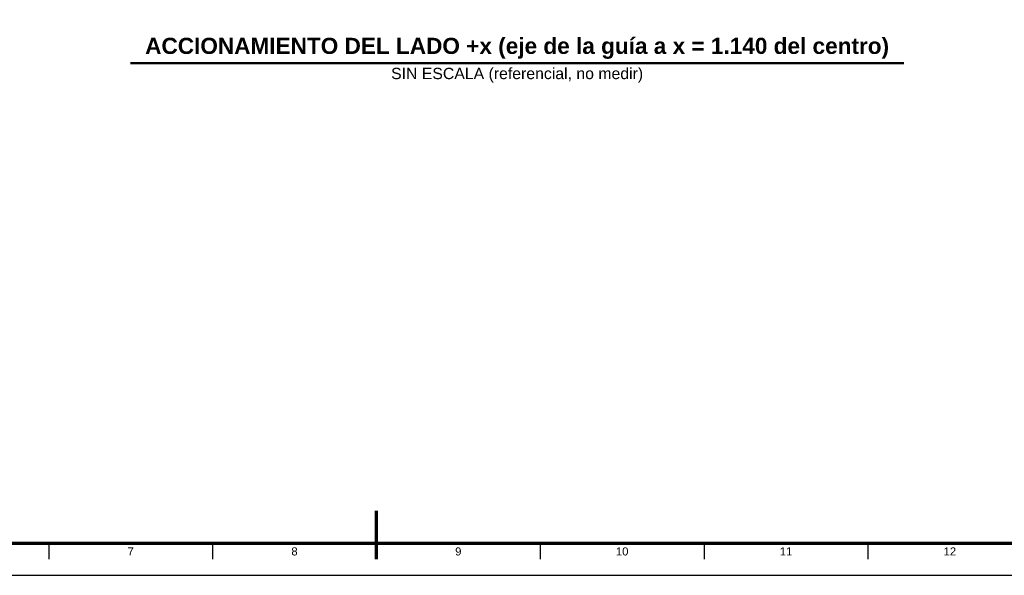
# Model space of a CAD drawing. Header units: millimetres. Extents: x 0 to 841, y 0 to 594.
# Tile 6 of 10: x 315 to 620, y 0 to 172. Entities that reach past the tile are written whole.
import ezdxf
from ezdxf.enums import TextEntityAlignment as Align

# ---------------------------------------------------------------- set-up
doc = ezdxf.new("R2010")
doc.units = ezdxf.units.MM
for name, color, linetype, lineweight in [('FINA', 7, 'CONTINUOUS', 25), ('MARCO', 7, 'CONTINUOUS', 70), ('TXT', 7, 'CONTINUOUS', 25), ('VIS', 7, 'CONTINUOUS', 50)]:
    doc.layers.add(name, color=color, linetype=linetype, lineweight=lineweight)
doc.styles.add('STD', font='LiberationSans-Regular.ttf')
doc.styles.add('STDB', font='LiberationSans-Bold.ttf')

msp = doc.modelspace()

# ---------------------------------------------------------------- linework, layer by layer
at = {"layer": 'FINA'}
for p, q in [((324.12, 10), (324.12, 5)), ((374.81, 10), (374.81, 5)), ((425.5, 10), (425.5, 5)), ((476.19, 10), (476.19, 5)), ((526.88, 10), (526.88, 5)), ((577.56, 10), (577.56, 5))]:
    msp.add_line(p, q, dxfattribs=at)
msp.add_lwpolyline([(0, 0), (841, 0), (841, 594), (0, 594)], close=True, dxfattribs=at)
at = {"layer": 'MARCO'}
msp.add_line((425.5, 5), (425.5, 20), dxfattribs=at)
msp.add_lwpolyline([(20, 10), (831, 10), (831, 584), (20, 584)], close=True, dxfattribs=at)
at = {"layer": 'VIS'}
msp.add_line((349.41, 158.57), (588.64, 158.57), dxfattribs=at)

# ---------------------------------------------------------------- texts
at = {"layer": 'TXT', "style": 'STDB'}
msp.add_text('ACCIONAMIENTO DEL LADO +x (eje de la guía a x = 1.140 del centro)', height=5, dxfattribs=at).set_placement((469.03, 159.97), align=Align.BOTTOM_CENTER)
at = {"layer": 'TXT', "style": 'STD'}
msp.add_text('SIN ESCALA (referencial, no medir)', height=3.5, dxfattribs=at).set_placement((469.03, 157.17), align=Align.TOP_CENTER)
for s, p in [('7', (349.47, 7.4)), ('8', (400.16, 7.4)), ('9', (450.84, 7.4)), ('10', (501.53, 7.4)), ('11', (552.22, 7.4)), ('12', (602.91, 7.4))]:
    msp.add_text(s, height=2.5, dxfattribs=at).set_placement(p, align=Align.MIDDLE_CENTER)

doc.saveas('drawing.dxf')
